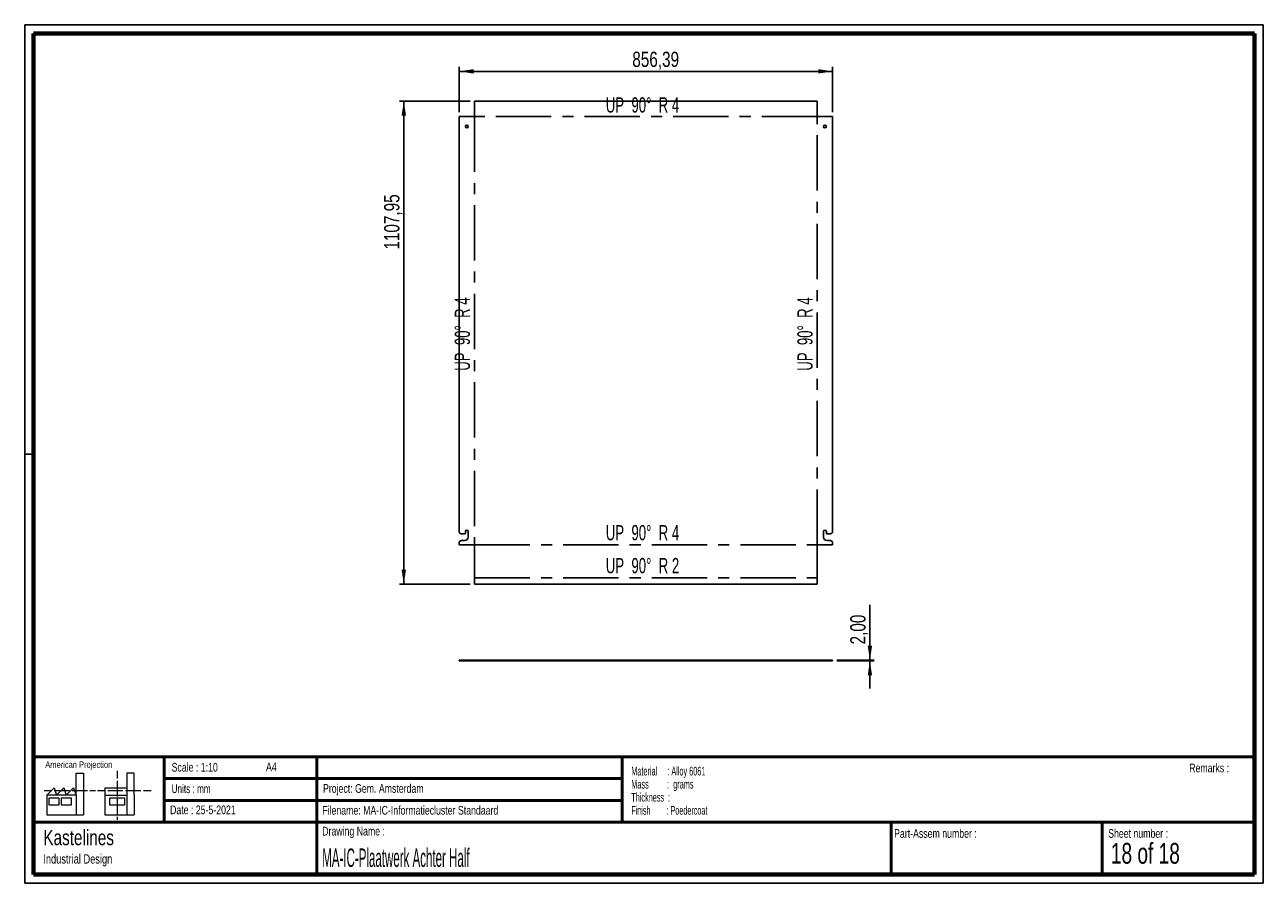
# Paper-space layout 'Sheet7(3)(2)(2)' of a CAD drawing. Header units: millimetres. Extents: x 7 to 291, y 7 to 204.
import ezdxf

# ---------------------------------------------------------------- set-up
doc = ezdxf.new("R2010")
doc.units = ezdxf.units.MM
doc.linetypes.add('CENTERX2', pattern=[20.32, 12.7, -2.54, 2.54, -2.54])
for name, color, linetype in [('BORDERS', 7, 'Continuous'), ('DRAWING', 7, 'Continuous'), ('TEXT_SHEET_FORMAT', 7, 'Continuous')]:
    doc.layers.add(name, color=color, linetype=linetype)
doc.styles.add('SLDTEXTSTYLE0', font='TXT', dxfattribs={"width": 0.7})
doc.styles.add('SLDTEXTSTYLE1', font='TXT', dxfattribs={"width": 0.75})
doc.styles.add('SLDTEXTSTYLE11', font='TXT', dxfattribs={"width": 0.568654})
doc.styles.add('SLDTEXTSTYLE12', font='TXT', dxfattribs={"width": 0.645833})
doc.styles.add('SLDTEXTSTYLE4', font='TXT', dxfattribs={"width": 0.55})
doc.styles.add('SLDTEXTSTYLE5', font='TXT', dxfattribs={"width": 0.605})
doc.styles.add('SLDTEXTSTYLE7', font='TXT', dxfattribs={"width": 0.467045})
doc.styles.add('SLDTEXTSTYLE9', font='TXT', dxfattribs={"width": 0.6875})
doc.dimstyles.new('SLDDIMSTYLE8', dxfattribs={"dimtxt": 3.5, "dimasz": 3.302, "dimexe": 0, "dimexo": 0.0625, "dimgap": 0.875, "dimtad": 1, "dimlfac": 10, "dimrnd": 1e-09, "dimzin": 12, "dimdsep": 46, "dimtxsty": 'SLDTEXTSTYLE1', "dimsah": 1, "dimcen": 0.09, "dimadec": 0, "dimazin": 3, "dimtfac": 1, "dimtmove": 0, "dimatfit": 0, "dimfxl": 1, "dimfrac": 2, "dimtolj": 1, "dimtzin": 12, "dimarcsym": 0})
doc.dimstyles.new('SLDDIMSTYLE9', dxfattribs={"dimtxt": 3.5, "dimasz": 3.302, "dimexe": 0, "dimexo": 0.0625, "dimgap": 0.875, "dimtad": 1, "dimlfac": 10, "dimrnd": 1e-09, "dimzin": 12, "dimdsep": 46, "dimtxsty": 'SLDTEXTSTYLE1', "dimsah": 1, "dimcen": 0.09, "dimadec": 0, "dimazin": 3, "dimtfac": 1, "dimtofl": 0, "dimtmove": 0, "dimatfit": 3, "dimfxl": 1, "dimfrac": 2, "dimtolj": 1, "dimtzin": 12, "dimarcsym": 0})

# ---------------------------------------------------------------- blocks, each defined once
blk = doc.blocks.new('SW_NOTE_0_65')
at = {"layer": 'TEXT_SHEET_FORMAT', "color": 0, "char_height": 2, "attachment_point": 1}
for s, insert, style in [('Material     : Alloy 6061', (0, 2.58), 'SLDTEXTSTYLE5'), ('Mass         :  grams', (0, -0.42), 'SLDTEXTSTYLE4'), ('Thickness  :', (0, -3.42), 'SLDTEXTSTYLE5'), ('Finish        : Poedercoat', (0, -6.42), 'SLDTEXTSTYLE11')]:
    blk.add_mtext(s, dxfattribs=dict(at, insert=insert, style=style))
blk = doc.blocks.new('SW_NOTE_0_66')
at = {"layer": 'DRAWING', "color": 0, "attachment_point": 1, "style": 'SLDTEXTSTYLE1'}
for s, insert, char_height in [('Kastelines', (0, 4.51), 3.5), ('Industrial Design', (0, -1.09), 2.1167)]:
    blk.add_mtext(s, dxfattribs=dict(at, insert=insert, char_height=char_height))
blk = doc.blocks.new('_D_170')
at = {"layer": 'DRAWING', "color": 7}
for p, q in [((108.71, 186.24), (92.49, 186.24)), ((93.49, 75.45), (93.49, 186.24)), ((108.71, 75.45), (92.49, 75.45))]:
    blk.add_line(p, q, dxfattribs=at)
for points in [[(93.49, 186.24), (92.98, 182.94), (94, 182.94)], [(93.49, 75.45), (94, 78.75), (92.98, 78.75)]]:
    blk.add_solid(points, dxfattribs=at)
at = {"layer": 'DRAWING', "color": 7, "insert": (88.98, 152.18), "char_height": 3.5, "attachment_point": 1, "rotation": 90, "style": 'SLDTEXTSTYLE1'}
blk.add_mtext('1107,95', dxfattribs=at)
blk = doc.blocks.new('_D_171')
at = {"layer": 'DRAWING', "color": 7}
for p, q in [((106.17, 183.7), (106.17, 194.09)), ((191.81, 183.7), (191.81, 194.09)), ((106.17, 193.09), (191.81, 193.09))]:
    blk.add_line(p, q, dxfattribs=at)
for points in [[(106.17, 193.09), (109.48, 192.58), (109.48, 193.59)], [(191.81, 193.09), (188.51, 193.59), (188.51, 192.58)]]:
    blk.add_solid(points, dxfattribs=at)
at = {"layer": 'DRAWING', "color": 7, "insert": (145.88, 197.6), "char_height": 3.5, "attachment_point": 1, "style": 'SLDTEXTSTYLE1'}
blk.add_mtext('856,39', dxfattribs=at)
blk = doc.blocks.new('_D_172')
at = {"layer": 'DRAWING', "color": 7}
for p, q in [((200.37, 57.99), (200.37, 70.64)), ((192.81, 57.99), (201.37, 57.99)), ((192.81, 57.79), (201.37, 57.79)), ((200.37, 57.79), (200.37, 57.99)), ((200.37, 57.79), (200.37, 51.44))]:
    blk.add_line(p, q, dxfattribs=at)
for points in [[(200.37, 57.99), (200.88, 61.29), (199.87, 61.29)], [(200.37, 57.79), (199.87, 54.49), (200.88, 54.49)]]:
    blk.add_solid(points, dxfattribs=at)
at = {"layer": 'DRAWING', "color": 7, "insert": (195.86, 61.59), "char_height": 3.5, "attachment_point": 1, "rotation": 90, "style": 'SLDTEXTSTYLE1'}
blk.add_mtext('2,00', dxfattribs=at)

psp = doc.layouts.new('Sheet7(3)(2)(2)')

# ---------------------------------------------------------------- linework, layer by layer
at = {"color": 7, "linetype": 'Continuous', "lineweight": 25}
for p, q in [((109.7114, 182.7027), (109.7114, 186.2401)), ((188.276, 186.2401), (109.7114, 186.2401)), ((188.276, 186.2401), (188.276, 182.7027)), ((106.174, 182.7027), (106.174, 87.4704)), ((106.174, 182.7027), (109.7114, 182.7027)), ((188.276, 182.7027), (191.8134, 182.7027)), ((191.8134, 87.4704), (191.8134, 182.7027)), ((106.674, 86.9704), (107.499, 86.9704)), ((107.449, 85.4204), (106.674, 85.4204)), ((107.599, 87.0704), (107.599, 87.4704)), ((108.249, 87.4704), (108.249, 86.2204)), ((189.7384, 86.2204), (189.7384, 87.4704)), ((190.3884, 87.4704), (190.3884, 87.0704)), ((190.4884, 86.9704), (191.3134, 86.9704)), ((191.3134, 85.4204), (190.5384, 85.4204)), ((106.174, 84.9204), (106.174, 84.4381)), ((109.7114, 84.4381), (106.174, 84.4381)), ((109.7114, 75.4452), (109.7114, 84.4381)), ((191.8134, 84.4381), (188.276, 84.4381)), ((188.276, 84.4381), (188.276, 75.4452)), ((191.8134, 84.4381), (191.8134, 84.9204)), ((109.7114, 75.4452), (188.276, 75.4452)), ((106.174, 57.7896), (106.174, 57.9896)), ((109.7114, 57.9896), (106.174, 57.9896)), ((109.7114, 57.7896), (106.174, 57.7896)), ((109.7114, 57.7896), (109.7114, 57.9896)), ((109.7114, 57.9896), (188.276, 57.9896)), ((109.7114, 57.7896), (188.276, 57.7896)), ((188.276, 57.7896), (188.276, 57.9896)), ((191.8134, 57.9896), (188.276, 57.9896)), ((191.8134, 57.7896), (188.276, 57.7896)), ((191.8134, 57.7896), (191.8134, 57.9896))]:
    psp.add_line(p, q, dxfattribs=at)
at = {"color": 7, "linetype": 'CENTERX2'}
for p, q in [((109.7089, 182.7027), (109.7089, 84.4381)), ((188.276, 182.7053), (109.7114, 182.7053)), ((188.2786, 84.4381), (188.2786, 182.7027)), ((109.7114, 84.4356), (188.276, 84.4356)), ((109.7114, 76.873), (188.276, 76.873))]:
    psp.add_line(p, q, dxfattribs=at)
at = {"color": 7, "linetype": 'Continuous', "lineweight": 25}
for centre in [(107.924, 180.4204), (190.0634, 180.4204)]:
    psp.add_circle(centre, 0.325, dxfattribs=at)
for centre, radius, start, end in [((106.674, 87.4704), 0.5, 180, 270), ((106.674, 84.9204), 0.5, 90, 180), ((107.449, 86.2204), 0.8, 270, 0), ((107.499, 87.0704), 0.1, 270, 0), ((107.924, 87.4704), 0.325, 360, 180), ((190.0634, 87.4704), 0.325, 0, 180), ((190.5384, 86.2204), 0.8, 180, 270), ((190.4884, 87.0704), 0.1, 180, 270), ((191.3134, 87.4704), 0.5, 270, 360), ((191.3134, 84.9204), 0.5, 0, 90)]:
    psp.add_arc(centre, radius, start, end, dxfattribs=at)
at = {"layer": 'BORDERS', "lineweight": 70}
for p, q in [((8.5696, 8.7839), (8.5696, 201.7839)), ((8.5696, 201.7839), (288.5696, 201.7839)), ((288.5696, 201.7839), (288.5696, 8.7839)), ((288.5696, 8.7839), (8.5696, 8.7839))]:
    psp.add_line(p, q, dxfattribs=at)
at = {"layer": 'BORDERS', "lineweight": 50}
for p, q in [((8.5696, 35.7839), (288.5696, 35.7839)), ((38.5696, 35.7839), (38.5696, 20.7839)), ((73.5696, 35.7839), (73.5696, 8.7839)), ((143.5696, 35.7839), (143.5696, 20.7839)), ((38.5696, 30.7839), (143.5696, 30.7839)), ((38.5696, 25.7839), (143.5696, 25.7839)), ((8.5696, 20.7839), (288.5696, 20.7839)), ((205.2225, 8.7839), (205.2225, 20.7839)), ((253.6509, 8.7839), (253.6509, 20.7839))]:
    psp.add_line(p, q, dxfattribs=at)
at = {"layer": 'TEXT_SHEET_FORMAT'}
for p, q in [((6.5696, 203.7839), (290.5696, 203.7839)), ((6.5696, 203.7839), (6.5696, 6.7839)), ((290.5696, 203.7839), (290.5696, 6.7839)), ((6.5696, 105.2839), (8.6215, 105.2839)), ((6.5696, 6.7839), (290.5696, 6.7839))]:
    psp.add_line(p, q, dxfattribs=at)
at = {"layer": 'TEXT_SHEET_FORMAT', "color": 7, "linetype": 'Continuous', "lineweight": 18}
for p, q in [((18.3208, 26.9711), (18.3208, 32.0361)), ((18.3208, 32.0361), (20.0027, 32.0361)), ((20.0027, 32.0361), (20.0027, 22.4704)), ((27.7328, 32.596), (27.7328, 30.8389)), ((31.6542, 32.0317), (29.9723, 32.0317)), ((29.9723, 32.0317), (29.9723, 22.466)), ((31.6542, 26.9668), (31.6542, 32.0317)), ((11.5933, 26.9711), (13.2752, 28.6594)), ((13.2752, 28.6594), (13.8375, 26.9711)), ((13.8375, 26.9711), (15.5194, 28.6594)), ((15.5194, 28.6594), (16.0814, 26.9711)), ((16.0814, 26.9711), (17.7632, 28.6594)), ((17.7632, 28.6594), (18.3208, 26.9711)), ((24.9266, 28.655), (24.9266, 26.9668)), ((24.9266, 28.655), (29.9723, 28.655)), ((27.7328, 30.2516), (27.7328, 28.4899)), ((27.7328, 28.4899), (27.7328, 26.7282)), ((10.9809, 28.0997), (12.736, 28.0997)), ((18.3208, 26.9711), (11.5933, 26.9711)), ((11.5933, 26.9711), (11.5933, 22.4704)), ((12.1556, 26.4115), (14.3995, 26.4115)), ((12.1556, 24.7231), (12.1556, 26.4115)), ((13.321, 28.0997), (15.076, 28.0997)), ((14.3995, 26.4115), (14.3995, 24.7231)), ((14.957, 26.4115), (17.2012, 26.4115)), ((14.957, 24.7231), (14.957, 26.4115)), ((15.076, 28.0997), (16.8309, 28.0997)), ((17.2012, 26.4115), (17.2012, 24.7231)), ((17.4159, 28.0997), (19.1711, 28.0997)), ((18.3208, 26.9711), (18.3208, 22.4704)), ((19.1711, 28.0997), (20.926, 28.0997)), ((21.511, 28.0997), (22.8089, 28.0997)), ((23.2447, 28.0953), (24.9952, 28.0953)), ((24.9266, 26.9668), (29.9723, 26.9668)), ((24.9266, 26.9668), (24.9266, 22.466)), ((25.5802, 28.0953), (27.3352, 28.0953)), ((26.0509, 26.4071), (29.4147, 26.4071)), ((26.0509, 24.7187), (26.0509, 26.4071)), ((27.3352, 28.0953), (29.0902, 28.0953)), ((27.7328, 26.1409), (27.7328, 24.3793)), ((29.4147, 26.4071), (29.4147, 24.7187)), ((29.6752, 28.0953), (31.4303, 28.0953)), ((31.4303, 28.0953), (33.1853, 28.0953)), ((31.6542, 26.9668), (31.6542, 22.466)), ((33.7703, 28.0953), (35.5252, 28.0953)), ((14.3995, 24.7231), (12.1556, 24.7231)), ((17.2012, 24.7231), (14.957, 24.7231)), ((29.4147, 24.7187), (26.0509, 24.7187)), ((27.7328, 24.3793), (27.7328, 22.6175)), ((11.5933, 22.4704), (18.3208, 22.4704)), ((18.3208, 22.4704), (20.0027, 22.4704)), ((24.9266, 22.466), (31.6542, 22.466)), ((27.7328, 22.0302), (27.7328, 21.342))]:
    psp.add_line(p, q, dxfattribs=at)

# ---------------------------------------------------------------- block references
at = {"layer": 'DRAWING'}
psp.add_blockref('SW_NOTE_0_66', (10.8265, 14.511), dxfattribs=at)
at = {"layer": 'TEXT_SHEET_FORMAT', "color": 218}
psp.add_blockref('SW_NOTE_0_65', (145.6526, 30.9309), dxfattribs=at)

# ---------------------------------------------------------------- texts
at = {"color": 7, "linetype": 'Continuous', "lineweight": 0, "insert": (148.2257, 81.4208), "char_height": 3.5, "attachment_point": 2, "style": 'SLDTEXTSTYLE12'}
psp.add_mtext('UP  90°  R 2', dxfattribs=at)
at = {"layer": 'DRAWING', "char_height": 3.5, "attachment_point": 2, "style": 'SLDTEXTSTYLE12'}
for insert in [(148.2257, 187.1331), (148.2257, 88.9834)]:
    psp.add_mtext('UP  90°  R 4', dxfattribs=dict(at, insert=insert))
at = {"layer": 'DRAWING', "char_height": 3.5, "attachment_point": 2, "rotation": 90, "style": 'SLDTEXTSTYLE12'}
for insert in [(105.161, 132.8024), (183.7307, 132.8024)]:
    psp.add_mtext('UP  90°  R 4', dxfattribs=dict(at, insert=insert))
at = {"layer": 'TEXT_SHEET_FORMAT', "attachment_point": 1}
for s, insert, char_height, style in [('American Projection', (11.2772, 34.7557), 1.5, 'SLDTEXTSTYLE1'), ('Scale : 1:10', (40.2454, 34.4082), 2, 'SLDTEXTSTYLE1'), ('A4', (61.8906, 34.4862), 2, 'SLDTEXTSTYLE1'), ('Remarks :', (273.5956, 34.2358), 2, 'SLDTEXTSTYLE1'), ('Units : mm', (40.2393, 29.4761), 2, 'SLDTEXTSTYLE0'), ('Project: Gem. Amsterdam', (74.9564, 29.538), 2, 'SLDTEXTSTYLE1'), ('Date : 25-5-2021', (39.8865, 24.6218), 2, 'SLDTEXTSTYLE1'), ('Filename: MA-IC-Informatiecluster Standaard', (74.7977, 24.5313), 2, 'SLDTEXTSTYLE1'), ('Drawing Name :', (74.7803, 19.7365), 2, 'SLDTEXTSTYLE1'), ('Part-Assem number :', (205.9266, 19.2104), 2, 'SLDTEXTSTYLE1'), ('Sheet number :', (255.0112, 19.2104), 2, 'SLDTEXTSTYLE1'), ('18 of 18', (255.6343, 16.0396), 4.7625, 'SLDTEXTSTYLE9')]:
    psp.add_mtext(s, dxfattribs=dict(at, insert=insert, char_height=char_height, style=style))
at = {"layer": 'TEXT_SHEET_FORMAT', "color": 218, "insert": (74.7803, 14.7617), "char_height": 4.233333, "attachment_point": 1, "style": 'SLDTEXTSTYLE7'}
psp.add_mtext('MA-IC-Plaatwerk Achter Half', dxfattribs=at)

# ---------------------------------------------------------------- dimensions: what is measured, and where the dimension line sits
at = {"layer": 'DRAWING', "color": 7}
dim = psp.add_linear_dim(base=(191.8134, 193.0866), p1=(106.174, 182.7027), p2=(191.8134, 182.7027), dimstyle='SLDDIMSTYLE9', dxfattribs=at)
dim.commit()
dim.dimension.update_dxf_attribs({"geometry": '_D_171', "text_midpoint": (152.9887, 193.0866), "dimtype": 160})
for base, p1, p2, dimstyle, picture, middle in [((93.491, 186.2401), (109.7114, 75.4452), (109.7114, 186.2401), 'SLDDIMSTYLE9', '_D_170', (93.491, 160.5879)), ((200.373, 57.9896), (191.8134, 57.7896), (191.8134, 57.9896), 'SLDDIMSTYLE8', '_D_172', (200.373, 66.1186))]:
    dim = psp.add_linear_dim(base=base, p1=p1, p2=p2, angle=90, dimstyle=dimstyle, dxfattribs=at)
    dim.commit()
    dim.dimension.update_dxf_attribs({"geometry": picture, "text_midpoint": middle, "dimtype": 160})

doc.saveas('drawing.dxf')
